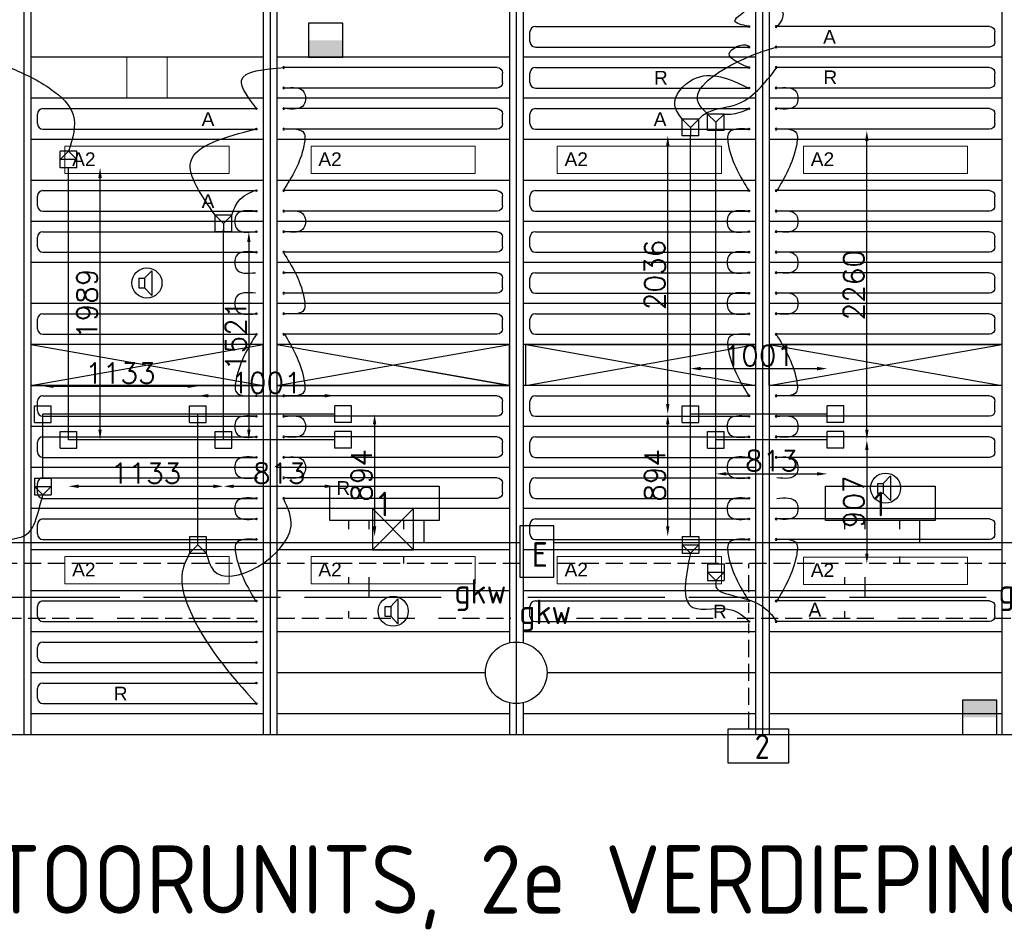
# Model space of a CAD drawing. Extents: x 7383 to 741080, y -570072 to -203000.
# Tile 31 of 43: x 474007 to 481206, y -285043 to -278378. Entities that reach past the tile are written whole.
import ezdxf

# ---------------------------------------------------------------- set-up
doc = ezdxf.new("R2010")
doc.units = 0
doc.header["$LTSCALE"] = 25
for name, pattern in [('2322105', [47, 40, -7]), ('2322106', [47, 5, -2, 5, -2, 5, -2, 5, -2, 5, -2, 5, -7]), ('2322107', [2000, 1000, 1000]), ('2322108', [7, 5, -2]), ('HIDDEN', [0.375, 0.25, -0.125])]:
    doc.linetypes.add(name, pattern=pattern)
doc.layers.get('0').update_dxf_attribs({"linetype": 'CONTINUOUS'})
doc.layers.get('DEFPOINTS').update_dxf_attribs({"linetype": 'CONTINUOUS'})
for name, color, linetype in [('60', 7, 'CONTINUOUS'), ('7KADERHALMOS', 2, 'CONTINUOUS'), ('KP-bandraster', 5, 'CONTINUOUS'), ('KP-koppelingen', 6, 'CONTINUOUS'), ('KP-leidingen(aanvoer)', 5, 'CONTINUOUS'), ('KP-leidingen(retour)', 1, 'CONTINUOUS'), ('KP-Lucht aanvoer', 6, 'CONTINUOUS'), ('KP-lucht centreline', 2, 'CONTINUOUS'), ('KP-maatvoering', 7, 'CONTINUOUS'), ('KP-Melders', 3, 'CONTINUOUS'), ('KP-Oppervlak', 3, 'CONTINUOUS'), ('KP-panelen', 1, 'CONTINUOUS'), ('KP-registers', 4, 'CONTINUOUS'), ('KP-slangen', 7, 'CONTINUOUS'), ('KP-tekst', 7, 'CONTINUOUS'), ('SYM-W', 7, 'CONTINUOUS'), ('Thermostaat', 160, 'CONTINUOUS'), ('WL5501--', 130, 'CONTINUOUS'), ('WL5501-GKW', 4, 'CONTINUOUS'), ('WL5502--', 130, 'CONTINUOUS'), ('WL5502--_GKW-R', 4, 'HIDDEN'), ('WL561---_AANVOER', 10, 'CONTINUOUS'), ('WL561---_RETOUR', 10, 'CONTINUOUS')]:
    doc.layers.add(name, color=color, linetype=linetype)
doc.layers.add('KP-Lucht retour', color=3, linetype='CONTINUOUS', lineweight=18)
doc.layers.add('KP-Verlichting', color=2, linetype='CONTINUOUS', lineweight=18)
doc.styles.add('arial', font='ARIAL.TTF')
doc.styles.add('BURO-018', font='ISO96.shx', dxfattribs={"height": 90})
doc.styles.add('ISO', font='ISO.SHX')
doc.styles.add('VERWOL-1', font='ROMANS.SHX')
doc.dimstyles.new('MARTIN', dxfattribs={"dimscale": 0, "dimtxt": 50, "dimasz": 75, "dimexe": 4, "dimexo": 4, "dimgap": 20, "dimtad": 1, "dimdec": 0, "dimrnd": 0.01, "dimzin": 1, "dimdsep": 46, "dimtxsty": 'VERWOL-1', "dimcen": -25, "dimdle": 1, "dimclrd": 7, "dimclre": 2, "dimclrt": 7, "dimadec": 0, "dimazin": 0, "dimtfac": 1, "dimtdec": 0, "dimtix": 1, "dimtofl": 0, "dimtmove": 0, "dimatfit": 3, "dimldrblk": 'OBLIQUE', "dimfxl": 0, "dimtvp": 33.333333, "dimtolj": 1, "dimtzin": 1, "dimarcsym": 0})

# ---------------------------------------------------------------- blocks, each defined once
blk = doc.blocks.new('Register A')
at = {"layer": 'KP-registers', "linetype": 'Continuous'}
for p, q in [((90, 225), (1644, 225)), ((50, 115), (50, 185)), ((90, 75), (1644, 75))]:
    blk.add_line(p, q, dxfattribs=at)
for centre in [(1650, 225), (1650, 75)]:
    blk.add_circle(centre, 6, dxfattribs=at)
for centre, start, end in [((90, 185), 90, 180), ((90, 115), 180, 270)]:
    blk.add_arc(centre, 40, start, end, dxfattribs=at)
blk = doc.blocks.new('*D1536')
at = {"layer": 'DEFPOINTS', "color": 0, "linetype": 'Continuous', "transparency": 16777216}
for p in [(474364.6, -279460.1), (474594.9, -279460.1), (474364.6, -281449.1)]:
    blk.add_point(p, dxfattribs=at)
at = {"layer": 'KP-maatvoering', "color": 7, "linetype": 'Continuous', "lineweight": -2, "transparency": 16777216}
blk.add_line((474594.9, -281374.1), (474594.9, -279535.1), dxfattribs=at)
at = {"layer": 'KP-maatvoering', "color": 7, "linetype": 'Continuous', "transparency": 16777216}
for points in [[(474582.4, -279535.1), (474607.4, -279535.1), (474594.9, -279460.1)], [(474582.4, -281374.1), (474607.4, -281374.1), (474594.9, -281449.1)]]:
    blk.add_solid(points, dxfattribs=at)
at = {"layer": 'KP-maatvoering', "color": 7, "linetype": 'Continuous', "transparency": 16777216, "insert": (474499.9, -280454.6), "char_height": 150, "attachment_point": 5, "rotation": 90, "style": 'VERWOL-1'}
blk.add_mtext('\\A1;1989', dxfattribs=at)
blk = doc.blocks.new('_OBLIQUE')
at = {"color": 0, "linetype": 'ByBlock'}
blk.add_line((-0.5, -0.5), (0.5, 0.5), dxfattribs=at)
blk = doc.blocks.new('*D1537')
at = {"layer": 'DEFPOINTS', "color": 0, "linetype": 'Continuous', "transparency": 16777216}
for p in [(475497.9, -279927.6), (475558.7, -281449.1), (475682.8, -281449.1)]:
    blk.add_point(p, dxfattribs=at)
at = {"layer": 'KP-maatvoering', "color": 7, "linetype": 'Continuous', "lineweight": -2, "transparency": 16777216}
blk.add_line((475682.8, -280002.6), (475682.8, -281374.1), dxfattribs=at)
at = {"layer": 'KP-maatvoering', "color": 7, "linetype": 'Continuous', "transparency": 16777216}
for points in [[(475670.3, -280002.6), (475695.3, -280002.6), (475682.8, -279927.6)], [(475670.3, -281374.1), (475695.3, -281374.1), (475682.8, -281449.1)]]:
    blk.add_solid(points, dxfattribs=at)
at = {"layer": 'KP-maatvoering', "color": 7, "linetype": 'Continuous', "transparency": 16777216, "insert": (475587.8, -280688.4), "char_height": 150, "attachment_point": 5, "rotation": 90, "style": 'VERWOL-1'}
blk.add_mtext('\\A1;1521', dxfattribs=at)
blk = doc.blocks.new('*D1538')
at = {"layer": 'DEFPOINTS', "color": 0, "linetype": 'Continuous', "transparency": 16777216}
for p in [(475497.9, -281449.1), (476311.4, -281449.1), (476311.4, -281789.3)]:
    blk.add_point(p, dxfattribs=at)
at = {"layer": 'KP-maatvoering', "color": 7, "linetype": 'Continuous', "lineweight": -2, "transparency": 16777216}
blk.add_line((475572.9, -281789.3), (476236.4, -281789.3), dxfattribs=at)
at = {"layer": 'KP-maatvoering', "color": 7, "linetype": 'Continuous', "transparency": 16777216}
for points in [[(475572.9, -281776.8), (475572.9, -281801.8), (475497.9, -281789.3)], [(476236.4, -281776.8), (476236.4, -281801.8), (476311.4, -281789.3)]]:
    blk.add_solid(points, dxfattribs=at)
at = {"layer": 'KP-maatvoering', "color": 7, "linetype": 'Continuous', "transparency": 16777216, "insert": (475904.7, -281694.3), "char_height": 150, "attachment_point": 5, "style": 'VERWOL-1'}
blk.add_mtext('\\A1;813', dxfattribs=at)
blk = doc.blocks.new('*D1539')
at = {"layer": 'DEFPOINTS', "color": 0, "linetype": 'Continuous', "transparency": 16777216}
for p in [(474364.6, -281449.1), (475497.9, -281509.9), (475497.9, -281789.3)]:
    blk.add_point(p, dxfattribs=at)
at = {"layer": 'KP-maatvoering', "color": 7, "linetype": 'Continuous', "lineweight": -2, "transparency": 16777216}
blk.add_line((474439.6, -281789.3), (475422.9, -281789.3), dxfattribs=at)
at = {"layer": 'KP-maatvoering', "color": 7, "linetype": 'Continuous', "transparency": 16777216}
for points in [[(474439.6, -281776.8), (474439.6, -281801.8), (474364.6, -281789.3)], [(475422.9, -281776.8), (475422.9, -281801.8), (475497.9, -281789.3)]]:
    blk.add_solid(points, dxfattribs=at)
at = {"layer": 'KP-maatvoering', "color": 7, "linetype": 'Continuous', "transparency": 16777216, "insert": (474931.2, -281694.3), "char_height": 150, "attachment_point": 5, "style": 'VERWOL-1'}
blk.add_mtext('\\A1;1133', dxfattribs=at)
blk = doc.blocks.new('*D1540')
at = {"layer": 'DEFPOINTS', "color": 0, "linetype": 'Continuous', "transparency": 16777216}
for p in [(474177.4, -281261.9), (473914.3, -281729.7), (474177.4, -281729.7)]:
    blk.add_point(p, dxfattribs=at)
at = {"layer": 'KP-maatvoering', "color": 7, "linetype": 'Continuous', "lineweight": -2, "transparency": 16777216}
blk.add_line((473914.3, -281336.9), (473914.3, -281654.7), dxfattribs=at)
at = {"layer": 'KP-maatvoering', "color": 7, "linetype": 'Continuous', "transparency": 16777216}
for points in [[(473901.8, -281336.9), (473926.8, -281336.9), (473914.3, -281261.9)], [(473901.8, -281654.7), (473926.8, -281654.7), (473914.3, -281729.7)]]:
    blk.add_solid(points, dxfattribs=at)
at = {"layer": 'KP-maatvoering', "color": 7, "linetype": 'Continuous', "transparency": 16777216, "insert": (473819.3, -281495.8), "char_height": 150, "attachment_point": 5, "rotation": 90, "style": 'VERWOL-1'}
blk.add_mtext('\\A1;468', dxfattribs=at)
blk = doc.blocks.new('*D1541')
at = {"layer": 'DEFPOINTS', "color": 0, "linetype": 'Continuous', "transparency": 16777216}
for p in [(475310.7, -281057.6), (474177.4, -281261.9), (475310.7, -281261.9)]:
    blk.add_point(p, dxfattribs=at)
at = {"layer": 'KP-maatvoering', "color": 7, "linetype": 'Continuous', "lineweight": -2, "transparency": 16777216}
blk.add_line((474252.4, -281057.6), (475235.7, -281057.6), dxfattribs=at)
at = {"layer": 'KP-maatvoering', "color": 7, "linetype": 'Continuous', "transparency": 16777216}
for points in [[(474252.4, -281045.1), (474252.4, -281070.1), (474177.4, -281057.6)], [(475235.7, -281045.1), (475235.7, -281070.1), (475310.7, -281057.6)]]:
    blk.add_solid(points, dxfattribs=at)
at = {"layer": 'KP-maatvoering', "color": 7, "linetype": 'Continuous', "transparency": 16777216, "insert": (474744, -280962.6), "char_height": 150, "attachment_point": 5, "style": 'VERWOL-1'}
blk.add_mtext('\\A1;1133', dxfattribs=at)
blk = doc.blocks.new('*D1542')
at = {"layer": 'DEFPOINTS', "color": 0, "linetype": 'Continuous', "transparency": 16777216}
for p in [(476311.4, -281127.2), (475310.7, -281201.1), (476311.4, -281261.9)]:
    blk.add_point(p, dxfattribs=at)
at = {"layer": 'KP-maatvoering', "color": 7, "linetype": 'Continuous', "lineweight": -2, "transparency": 16777216}
blk.add_line((475385.7, -281127.2), (476236.4, -281127.2), dxfattribs=at)
at = {"layer": 'KP-maatvoering', "color": 7, "linetype": 'Continuous', "transparency": 16777216}
for points in [[(475385.7, -281114.7), (475385.7, -281139.7), (475310.7, -281127.2)], [(476236.4, -281114.7), (476236.4, -281139.7), (476311.4, -281127.2)]]:
    blk.add_solid(points, dxfattribs=at)
at = {"layer": 'KP-maatvoering', "color": 7, "linetype": 'Continuous', "transparency": 16777216, "insert": (475811.1, -281032.2), "char_height": 150, "attachment_point": 5, "style": 'VERWOL-1'}
blk.add_mtext('\\A1;1001', dxfattribs=at)
blk = doc.blocks.new('*D1543')
at = {"layer": 'DEFPOINTS', "color": 0, "linetype": 'Continuous', "transparency": 16777216}
for p in [(475310.7, -281261.9), (475310.7, -282156.3), (476601.8, -282156.3)]:
    blk.add_point(p, dxfattribs=at)
at = {"layer": 'KP-maatvoering', "color": 7, "linetype": 'Continuous', "lineweight": -2, "transparency": 16777216}
blk.add_line((476601.8, -281336.9), (476601.8, -282081.3), dxfattribs=at)
at = {"layer": 'KP-maatvoering', "color": 7, "linetype": 'Continuous', "transparency": 16777216}
for points in [[(476589.3, -281336.9), (476614.3, -281336.9), (476601.8, -281261.9)], [(476589.3, -282081.3), (476614.3, -282081.3), (476601.8, -282156.3)]]:
    blk.add_solid(points, dxfattribs=at)
at = {"layer": 'KP-maatvoering', "color": 7, "linetype": 'Continuous', "transparency": 16777216, "insert": (476506.8, -281709.1), "char_height": 150, "attachment_point": 5, "rotation": 90, "style": 'VERWOL-1'}
blk.add_mtext('\\A1;894', dxfattribs=at)
blk = doc.blocks.new('*D1544')
at = {"layer": 'DEFPOINTS', "color": 0, "linetype": 'Continuous', "transparency": 16777216}
for p in [(479911.4, -280928.7), (478910.7, -281261.9), (479911.4, -281261.9)]:
    blk.add_point(p, dxfattribs=at)
at = {"layer": 'KP-maatvoering', "color": 7, "linetype": 'Continuous', "lineweight": -2, "transparency": 16777216}
blk.add_line((478985.7, -280928.7), (479836.4, -280928.7), dxfattribs=at)
at = {"layer": 'KP-maatvoering', "color": 7, "linetype": 'Continuous', "transparency": 16777216}
for points in [[(478985.7, -280916.2), (478985.7, -280941.2), (478910.7, -280928.7)], [(479836.4, -280916.2), (479836.4, -280941.2), (479911.4, -280928.7)]]:
    blk.add_solid(points, dxfattribs=at)
at = {"layer": 'KP-maatvoering', "color": 7, "linetype": 'Continuous', "transparency": 16777216, "insert": (479411.1, -280833.7), "char_height": 150, "attachment_point": 5, "style": 'VERWOL-1'}
blk.add_mtext('\\A1;1001', dxfattribs=at)
blk = doc.blocks.new('*D1545')
at = {"layer": 'DEFPOINTS', "color": 0, "linetype": 'Continuous', "transparency": 16777216}
for p in [(479097.9, -281449.1), (479911.4, -281449.1), (479911.4, -281698.3)]:
    blk.add_point(p, dxfattribs=at)
at = {"layer": 'KP-maatvoering', "color": 7, "linetype": 'Continuous', "lineweight": -2, "transparency": 16777216}
blk.add_line((479172.9, -281698.3), (479836.4, -281698.3), dxfattribs=at)
at = {"layer": 'KP-maatvoering', "color": 7, "linetype": 'Continuous', "transparency": 16777216}
for points in [[(479172.9, -281685.8), (479172.9, -281710.8), (479097.9, -281698.3)], [(479836.4, -281685.8), (479836.4, -281710.8), (479911.4, -281698.3)]]:
    blk.add_solid(points, dxfattribs=at)
at = {"layer": 'KP-maatvoering', "color": 7, "linetype": 'Continuous', "transparency": 16777216, "insert": (479504.7, -281603.3), "char_height": 150, "attachment_point": 5, "style": 'VERWOL-1'}
blk.add_mtext('\\A1;813', dxfattribs=at)
blk = doc.blocks.new('*D1546')
at = {"layer": 'DEFPOINTS', "color": 0, "linetype": 'Continuous', "transparency": 16777216}
for p in [(479158.7, -281449.1), (479097.9, -282355.9), (480200.9, -282355.9)]:
    blk.add_point(p, dxfattribs=at)
at = {"layer": 'KP-maatvoering', "color": 7, "linetype": 'Continuous', "lineweight": -2, "transparency": 16777216}
blk.add_line((480200.9, -281524.1), (480200.9, -282280.9), dxfattribs=at)
at = {"layer": 'KP-maatvoering', "color": 7, "linetype": 'Continuous', "transparency": 16777216}
for points in [[(480188.4, -281524.1), (480213.4, -281524.1), (480200.9, -281449.1)], [(480188.4, -282280.9), (480213.4, -282280.9), (480200.9, -282355.9)]]:
    blk.add_solid(points, dxfattribs=at)
at = {"layer": 'KP-maatvoering', "color": 7, "linetype": 'Continuous', "transparency": 16777216, "insert": (480105.9, -281902.5), "char_height": 150, "attachment_point": 5, "rotation": 90, "style": 'VERWOL-1'}
blk.add_mtext('\\A1;907', dxfattribs=at)
blk = doc.blocks.new('*D1547')
at = {"layer": 'DEFPOINTS', "color": 0, "linetype": 'Continuous', "transparency": 16777216}
for p in [(478745.4, -281261.9), (478849.9, -281261.9), (478910.7, -282156.3)]:
    blk.add_point(p, dxfattribs=at)
at = {"layer": 'KP-maatvoering', "color": 7, "linetype": 'Continuous', "lineweight": -2, "transparency": 16777216}
blk.add_line((478745.4, -282081.3), (478745.4, -281336.9), dxfattribs=at)
at = {"layer": 'KP-maatvoering', "color": 7, "linetype": 'Continuous', "transparency": 16777216}
for points in [[(478732.9, -281336.9), (478757.9, -281336.9), (478745.4, -281261.9)], [(478732.9, -282081.3), (478757.9, -282081.3), (478745.4, -282156.3)]]:
    blk.add_solid(points, dxfattribs=at)
at = {"layer": 'KP-maatvoering', "color": 7, "linetype": 'Continuous', "transparency": 16777216, "insert": (478650.4, -281709.1), "char_height": 150, "attachment_point": 5, "rotation": 90, "style": 'VERWOL-1'}
blk.add_mtext('\\A1;894', dxfattribs=at)
blk = doc.blocks.new('*D1631')
at = {"layer": 'DEFPOINTS', "color": 0, "linetype": 'Continuous', "transparency": 16777216}
for p in [(478745.4, -279225.8), (478910.7, -279225.8), (478849.9, -281261.9)]:
    blk.add_point(p, dxfattribs=at)
at = {"layer": 'KP-maatvoering', "color": 7, "linetype": 'Continuous', "lineweight": -2, "transparency": 16777216}
blk.add_line((478745.4, -281186.9), (478745.4, -279300.8), dxfattribs=at)
at = {"layer": 'KP-maatvoering', "color": 7, "linetype": 'Continuous', "transparency": 16777216}
for points in [[(478732.9, -279300.8), (478757.9, -279300.8), (478745.4, -279225.8)], [(478732.9, -281186.9), (478757.9, -281186.9), (478745.4, -281261.9)]]:
    blk.add_solid(points, dxfattribs=at)
at = {"layer": 'KP-maatvoering', "color": 7, "linetype": 'Continuous', "transparency": 16777216, "insert": (478650.4, -280243.8), "char_height": 150, "attachment_point": 5, "rotation": 90, "style": 'VERWOL-1'}
blk.add_mtext('\\A1;2036', dxfattribs=at)
blk = doc.blocks.new('*D1632')
at = {"layer": 'DEFPOINTS', "color": 0, "linetype": 'Continuous', "transparency": 16777216}
for p in [(479097.9, -279188.9), (480200.9, -279188.9), (479158.7, -281449.1)]:
    blk.add_point(p, dxfattribs=at)
at = {"layer": 'KP-maatvoering', "color": 7, "linetype": 'Continuous', "lineweight": -2, "transparency": 16777216}
blk.add_line((480200.9, -281374.1), (480200.9, -279263.9), dxfattribs=at)
at = {"layer": 'KP-maatvoering', "color": 7, "linetype": 'Continuous', "transparency": 16777216}
for points in [[(480188.4, -279263.9), (480213.4, -279263.9), (480200.9, -279188.9)], [(480188.4, -281374.1), (480213.4, -281374.1), (480200.9, -281449.1)]]:
    blk.add_solid(points, dxfattribs=at)
at = {"layer": 'KP-maatvoering', "color": 7, "linetype": 'Continuous', "transparency": 16777216, "insert": (480105.9, -280319), "char_height": 150, "attachment_point": 5, "rotation": 90, "style": 'VERWOL-1'}
blk.add_mtext('\\A1;2260', dxfattribs=at)
blk = doc.blocks.new('SW30485012')
at = {"color": 0, "linetype": 'Continuous'}
for p, q in [((-2.5, 2.5), (-2.5, -2.5)), ((2.5, 2.5), (-2.5, 2.5)), ((2.5, -2.5), (2.5, 2.5)), ((-2.5, -2.5), (2.5, -2.5))]:
    blk.add_line(p, q, dxfattribs=at)
blk.add_solid([(-2.5, 0), (2.5, 0), (-2.5, -2.5), (2.5, -2.5)], dxfattribs=at)
at = {"color": 0, "linetype": 'Continuous', "style": 'BURO-018', "flags": 1}
blk.add_attdef('W_ID', (0, 0), '', height=1.8, dxfattribs=at)

msp = doc.modelspace()

# ---------------------------------------------------------------- linework, layer by layer
at = {"layer": '60', "color": 2, "linetype": 'Continuous'}
msp.add_lwpolyline([(477663.6, -282453.3), (477913.6, -282453.3), (477913.6, -282078.3), (477663.6, -282078.3)], close=True, dxfattribs=at)
at = {"layer": 'KP-bandraster', "linetype": 'Continuous'}
for p, q in [((474087.6, -276102.6), (474087.6, -283602.6)), ((475787.6, -276102.6), (475787.6, -283602.6)), ((475887.6, -276102.6), (475887.6, -283602.6)), ((479387.6, -276102.6), (479387.6, -283602.6)), ((479487.6, -276102.6), (479487.6, -283602.6)), ((481187.6, -276102.6), (481187.6, -283602.6)), ((477587.6, -276772), (477587.6, -282933.3)), ((477687.6, -276772), (477687.6, -282933.3)), ((477587.6, -283372), (477587.6, -283602.6)), ((477687.6, -283372), (477687.6, -283602.6))]:
    msp.add_line(p, q, dxfattribs=at)
msp.add_circle((477637.6, -283152.6), 225, dxfattribs=at)
at = {"layer": 'KP-koppelingen', "linetype": 'Continuous'}
for p, q in [((479037.1, -279188.9), (479037.1, -279067.2)), ((479158.8, -279067.2), (479037.1, -279067.2)), ((479037.1, -279067.2), (479097.9, -279128)), ((479097.9, -279128), (479158.8, -279067.2)), ((479158.7, -279188.9), (479158.8, -279067.2)), ((478849.9, -279225.8), (478849.9, -279104.1)), ((478971.6, -279104.2), (478849.9, -279104.1)), ((478849.9, -279104.1), (478910.7, -279165)), ((478910.7, -279165), (478971.6, -279104.2)), ((478971.5, -279225.8), (478971.6, -279104.2)), ((479097.9, -279128), (479097.9, -279188.9)), ((478971.5, -279225.8), (478849.9, -279225.8)), ((478910.7, -279165), (478910.7, -279225.8)), ((479158.7, -279188.9), (479037.1, -279188.9)), ((474303.8, -279460), (474303.9, -279338.4)), ((474303.8, -279399.2), (474364.7, -279338.5)), ((474425.5, -279338.5), (474303.9, -279338.4)), ((474364.7, -279338.5), (474425.5, -279399.4)), ((474425.4, -279460.2), (474425.5, -279338.5)), ((474425.5, -279399.4), (474303.8, -279399.2)), ((474425.4, -279460.2), (474303.8, -279460)), ((475437.1, -279927.6), (475437.1, -279806)), ((475558.8, -279806), (475437.1, -279806)), ((475437.1, -279806), (475497.9, -279866.8)), ((475497.9, -279866.8), (475558.8, -279806)), ((475558.7, -279927.7), (475558.8, -279806)), ((475497.9, -279866.8), (475497.9, -279927.6)), ((475558.7, -279927.7), (475437.1, -279927.6)), ((474116.6, -281322.7), (474116.6, -281201.1)), ((474116.6, -281201.1), (474238.2, -281201.1)), ((474238.2, -281322.7), (474238.2, -281201.1)), ((475249.9, -281322.7), (475249.9, -281201.1)), ((475249.9, -281201.1), (475371.5, -281201.1)), ((475371.5, -281322.7), (475371.5, -281201.1)), ((476311.4, -281322.7), (476311.4, -281201.1)), ((476433, -281201.1), (476311.4, -281201.1)), ((476433, -281322.7), (476433, -281201.1)), ((478849.9, -281322.7), (478849.9, -281201.1)), ((478849.9, -281201.1), (478971.5, -281201.1)), ((478971.5, -281322.7), (478971.5, -281201.1)), ((479911.4, -281322.7), (479911.4, -281201.1)), ((480033, -281201.1), (479911.4, -281201.1)), ((480033, -281322.7), (480033, -281201.1)), ((474116.6, -281322.7), (474238.2, -281322.7)), ((474303.8, -281509.9), (474303.8, -281388.3)), ((474303.8, -281388.3), (474425.4, -281388.3)), ((474425.4, -281509.9), (474425.4, -281388.3)), ((475249.9, -281322.7), (475371.5, -281322.7)), ((475437.1, -281509.9), (475437.1, -281388.3)), ((475437.1, -281388.3), (475558.7, -281388.3)), ((475558.7, -281509.9), (475558.7, -281388.3)), ((476433, -281322.7), (476311.4, -281322.7)), ((476311.4, -281509.9), (476311.4, -281388.3)), ((476433, -281388.3), (476311.4, -281388.3)), ((476433, -281509.9), (476433, -281388.3)), ((478849.9, -281322.7), (478971.5, -281322.7)), ((479037.1, -281509.9), (479037.1, -281388.3)), ((479037.1, -281388.3), (479158.7, -281388.3)), ((479158.7, -281509.9), (479158.7, -281388.3)), ((480033, -281322.7), (479911.4, -281322.7)), ((479911.4, -281509.9), (479911.4, -281388.3)), ((480033, -281388.3), (479911.4, -281388.3)), ((480033, -281509.9), (480033, -281388.3)), ((474303.8, -281509.9), (474425.4, -281509.9)), ((475437.1, -281509.9), (475558.7, -281509.9)), ((476433, -281509.9), (476311.4, -281509.9)), ((479037.1, -281509.9), (479158.7, -281509.9)), ((480033, -281509.9), (479911.4, -281509.9)), ((474116.6, -281729.7), (474116.5, -281851.3)), ((474116.6, -281729.7), (474238.2, -281729.7)), ((474238.2, -281729.7), (474238.2, -281851.3)), ((474116.5, -281790.5), (474238.2, -281790.5)), ((474177.3, -281851.3), (474116.5, -281790.5)), ((474238.2, -281790.5), (474177.3, -281851.3)), ((474116.5, -281851.3), (474238.2, -281851.3)), ((475249.9, -282156.2), (475249.8, -282277.9)), ((475249.9, -282156.2), (475371.5, -282156.3)), ((475310.7, -282217.1), (475310.7, -282156.3)), ((475371.5, -282156.3), (475371.5, -282277.9)), ((478849.9, -282156.2), (478849.8, -282277.9)), ((478849.9, -282156.2), (478971.5, -282156.3)), ((478971.5, -282156.3), (478971.5, -282277.9)), ((475310.7, -282217.1), (475249.8, -282277.9)), ((475371.5, -282277.9), (475310.7, -282217.1)), ((478849.9, -282217.1), (478971.5, -282217.1)), ((478910.7, -282277.9), (478849.9, -282217.1)), ((478971.5, -282217.1), (478910.7, -282277.9)), ((475249.8, -282277.9), (475371.5, -282277.9)), ((478849.8, -282277.9), (478971.5, -282277.9)), ((479037.1, -282355.9), (479037, -282477.5)), ((479037.1, -282355.9), (479158.7, -282356)), ((479158.7, -282356), (479158.7, -282477.6)), ((479037.1, -282416.7), (479158.7, -282416.8)), ((479097.9, -282477.6), (479037.1, -282416.7)), ((479158.7, -282416.8), (479097.9, -282477.6)), ((479037, -282477.5), (479158.7, -282477.6))]:
    msp.add_line(p, q, dxfattribs=at)
at = {"layer": 'KP-leidingen(aanvoer)', "linetype": 'Continuous'}
for p, q in [((479097.9, -282355.9), (479097.9, -279188.9)), ((474364.6, -281449.1), (474364.6, -279460.1)), ((475497.9, -281449.1), (475497.9, -279908.1)), ((476311.4, -281449.1), (474364.6, -281449.1)), ((479911.4, -281449.1), (479097.9, -281449.1))]:
    msp.add_line(p, q, dxfattribs=at)
at = {"layer": 'KP-leidingen(retour)', "linetype": 'Continuous'}
for p, q in [((478910.7, -282156.3), (478910.7, -279225.8)), ((476311.4, -281261.9), (474177.4, -281261.9)), ((474177.4, -281729.7), (474177.4, -281261.9)), ((475310.7, -282156.3), (475310.7, -281261.9)), ((479911.4, -281261.9), (478910.7, -281261.9))]:
    msp.add_line(p, q, dxfattribs=at)
at = {"layer": 'KP-Lucht aanvoer', "linetype": 'Continuous'}
for p, q in [((474087.6, -280752.6), (474087.6, -281052.6)), ((475787.6, -280752.6), (474087.6, -280752.6)), ((474087.6, -280752.6), (475787.6, -281052.6)), ((474087.6, -281052.6), (475787.6, -280752.6)), ((475787.6, -281052.6), (475787.6, -280752.6)), ((475887.6, -280752.6), (475887.6, -281052.6)), ((477587.6, -280752.6), (475887.6, -280752.6)), ((475887.6, -280752.6), (477587.6, -281052.6)), ((475887.6, -281052.6), (477587.6, -280752.6)), ((477587.6, -281052.6), (477587.6, -280752.6)), ((477707.6, -281052.6), (477707.6, -280752.6)), ((477707.6, -280752.6), (479387.6, -280752.6)), ((477707.6, -281052.6), (479387.6, -280752.6)), ((477707.6, -280752.6), (479387.6, -281052.6)), ((479387.6, -280752.6), (479387.6, -281052.6)), ((479487.6, -280752.6), (481187.6, -280752.6)), ((479487.6, -281052.6), (479487.6, -280752.6)), ((479487.6, -280752.6), (481187.6, -281052.6)), ((479487.6, -281052.6), (481187.6, -280752.6)), ((481187.6, -280752.6), (481187.6, -281052.6)), ((477587.6, -281052.6), (476737.6, -280902.6)), ((476737.6, -280902.6), (476737.6, -280902.6)), ((474087.6, -281052.6), (475787.6, -281052.6)), ((475887.6, -281052.6), (477587.6, -281052.6)), ((479387.6, -281052.6), (477707.6, -281052.6)), ((481187.6, -281052.6), (479487.6, -281052.6)), ((476587.8, -281952.6), (476587.6, -282252.6)), ((476587.6, -282252.6), (476887.5, -281952.6)), ((476887.5, -281952.6), (476587.8, -281952.6)), ((476587.8, -281952.6), (476887.6, -282252.6)), ((476887.6, -282252.6), (476887.5, -281952.6)), ((476587.6, -282252.6), (476887.6, -282252.6))]:
    msp.add_line(p, q, dxfattribs=at)
at = {"layer": 'KP-lucht centreline', "linetype": 'Continuous'}
for p, q in [((474037.6, -276102.6), (474037.6, -283602.6)), ((475837.6, -276102.6), (475837.6, -283602.6)), ((477637.6, -276102.6), (477637.6, -283602.6)), ((479437.6, -276102.6), (479437.6, -283602.6))]:
    msp.add_line(p, q, dxfattribs=at)
at = {"layer": 'KP-Lucht retour', "linetype": 'Continuous'}
for p, q in [((474790, -278652.6), (474789.7, -278952.6)), ((475085.8, -278652.6), (474790, -278652.6)), ((475086.1, -278952.6), (475085.8, -278652.6)), ((474789.7, -278952.6), (475017.6, -278952.6)), ((475017.6, -278952.6), (475086.1, -278952.6))]:
    msp.add_line(p, q, dxfattribs=at)
at = {"layer": 'KP-Melders', "linetype": 'Continuous'}
for p, q in [((474920.8, -280268.2), (474972.8, -280212.9)), ((474972.8, -280212.9), (474972.8, -280393.6)), ((474877.8, -280268.2), (474920.8, -280268.2)), ((474877.8, -280268.2), (474877.8, -280338.2)), ((474920.8, -280268.2), (474920.8, -280338.2)), ((474877.8, -280338.2), (474920.8, -280338.2)), ((474877.8, -280338.2), (474920.8, -280338.2)), ((474920.8, -280338.2), (474972.8, -280393.6)), ((480320.8, -281768.2), (480372.8, -281712.9)), ((480372.8, -281712.9), (480372.8, -281893.6)), ((480277.8, -281768.2), (480320.8, -281768.2)), ((480277.8, -281768.2), (480277.8, -281838.2)), ((480320.8, -281768.2), (480320.8, -281838.2)), ((480277.8, -281838.2), (480320.8, -281838.2)), ((480277.8, -281838.2), (480320.8, -281838.2)), ((480320.8, -281838.2), (480372.8, -281893.6)), ((476720.8, -282668.2), (476772.8, -282612.9)), ((476772.8, -282612.9), (476772.8, -282793.6)), ((476677.8, -282668.2), (476720.8, -282668.2)), ((476677.8, -282668.2), (476677.8, -282738.2)), ((476720.8, -282668.2), (476720.8, -282738.2)), ((476677.8, -282738.2), (476720.8, -282738.2)), ((476677.8, -282738.2), (476720.8, -282738.2)), ((476720.8, -282738.2), (476772.8, -282793.6))]:
    msp.add_line(p, q, dxfattribs=at)
for centre in [(474937.6, -280302.6), (480337.6, -281802.6), (476737.6, -282702.6)]:
    msp.add_circle(centre, 110, dxfattribs=at)
at = {"layer": 'KP-Oppervlak', "linetype": 'Continuous'}
msp.add_line((466887.6, -283602.6), (517687.6, -283602.6), dxfattribs=at)
at = {"layer": 'KP-panelen', "linetype": 'Continuous'}
for p, q in [((475787.6, -278652.6), (474087.6, -278652.6)), ((477587.6, -278652.6), (475887.6, -278652.6)), ((479387.6, -278652.6), (477687.6, -278652.6)), ((481187.6, -278652.6), (479487.6, -278652.6)), ((475787.6, -278952.6), (474087.6, -278952.6)), ((477587.6, -278952.6), (475887.6, -278952.6)), ((479387.6, -278952.6), (477687.6, -278952.6)), ((481187.6, -278952.6), (479487.6, -278952.6)), ((475787.6, -279252.6), (474087.6, -279252.6)), ((477587.6, -279252.6), (475887.6, -279252.6)), ((479387.6, -279252.6), (477687.6, -279252.6)), ((481187.6, -279252.6), (479487.6, -279252.6)), ((475787.6, -279552.6), (474087.6, -279552.6)), ((477587.6, -279552.6), (475887.6, -279552.6)), ((479387.6, -279552.6), (477687.6, -279552.6)), ((481187.6, -279552.6), (479487.6, -279552.6)), ((475787.6, -279852.6), (474087.6, -279852.6)), ((477587.6, -279852.6), (475887.6, -279852.6)), ((479387.6, -279852.6), (477687.6, -279852.6)), ((481187.6, -279852.6), (479487.6, -279852.6)), ((475787.6, -280152.6), (474087.6, -280152.6)), ((477587.6, -280152.6), (475887.6, -280152.6)), ((479387.6, -280152.6), (477687.6, -280152.6)), ((481187.6, -280152.6), (479487.6, -280152.6)), ((475787.6, -280452.6), (474087.6, -280452.6)), ((477587.6, -280452.6), (475887.6, -280452.6)), ((479387.6, -280452.6), (477687.6, -280452.6)), ((479387.6, -280452.6), (477687.6, -280452.6)), ((481187.6, -280452.6), (479487.6, -280452.6)), ((475787.6, -280752.6), (474087.6, -280752.6)), ((477587.6, -280752.6), (475887.6, -280752.6)), ((479387.6, -280752.6), (477687.6, -280752.6)), ((481187.6, -280752.6), (479487.6, -280752.6)), ((475787.6, -281052.6), (474087.6, -281052.6)), ((477587.6, -281052.6), (475887.6, -281052.6)), ((479387.6, -281052.6), (477687.6, -281052.6)), ((481187.6, -281052.6), (479487.6, -281052.6)), ((475787.6, -281352.6), (474087.6, -281352.6)), ((477587.6, -281352.6), (475887.6, -281352.6)), ((479387.6, -281352.6), (477687.6, -281352.6)), ((481187.6, -281352.6), (479487.6, -281352.6)), ((475787.6, -281652.6), (474087.6, -281652.6)), ((477587.6, -281652.6), (475887.6, -281652.6)), ((479387.6, -281652.6), (477687.6, -281652.6)), ((481187.6, -281652.6), (479487.6, -281652.6)), ((475787.6, -281952.6), (474087.6, -281952.6)), ((477587.6, -281952.6), (475887.6, -281952.6)), ((479387.6, -281952.6), (477687.6, -281952.6)), ((481187.6, -281952.6), (479487.6, -281952.6)), ((475787.6, -282252.6), (474087.6, -282252.6)), ((477587.6, -282252.6), (475887.6, -282252.6)), ((479387.6, -282252.6), (477687.6, -282252.6)), ((481187.6, -282252.6), (479487.6, -282252.6)), ((475787.6, -282552.6), (474087.6, -282552.6)), ((477587.6, -282552.6), (475887.6, -282552.6)), ((479387.6, -282552.6), (477687.6, -282552.6)), ((481187.6, -282552.6), (479487.6, -282552.6)), ((475787.6, -282852.6), (474087.6, -282852.6)), ((477587.6, -282852.6), (475887.6, -282852.6)), ((479387.6, -282852.6), (477687.6, -282852.6)), ((481187.6, -282852.6), (479487.6, -282852.6)), ((475787.6, -283152.6), (474087.6, -283152.6)), ((477412.6, -283152.6), (475887.6, -283152.6)), ((479387.6, -283152.6), (477862.6, -283152.6)), ((481187.6, -283152.6), (479487.6, -283152.6)), ((475787.6, -283452.6), (474087.6, -283452.6)), ((477587.6, -283452.6), (475887.6, -283452.6)), ((479387.6, -283452.6), (477687.6, -283452.6)), ((481187.6, -283452.6), (479487.6, -283452.6))]:
    msp.add_line(p, q, dxfattribs=at)
at = {"layer": 'KP-slangen', "linetype": 'Continuous'}
for points in [[(479337.6, -278427.6), (479236.7, -278386.2), (479337.6, -278277.6), (479338, -278276.6)], [(479537.6, -278277.6), (479585.2, -278323.6), (479543.6, -278427.6), (479541.7, -278429.4)], [(479037.1, -279067.2), (478969.9, -278986.5), (479265.6, -278680.6), (479537.6, -278577.6)], [(479337.6, -278727.6), (479201.5, -278610.3), (479337.6, -278577.6), (479340.1, -278585.5)], [(473937.6, -278727.6), (474238.6, -278887.1), (474399, -279073.2), (474364.7, -279338.5)], [(475737.6, -279027.6), (475629.5, -278820.3), (475943.6, -278727.6)], [(478849.9, -279104.1), (478796.4, -279001.5), (478931.1, -278813.5), (479337.6, -278877.6)], [(478971.6, -279104.2), (479014, -279068.1), (479233.5, -279001.8), (479543.6, -278727.6)], [(475943.6, -278877.6), (476085.4, -278906.5), (476085.4, -278999.3), (475943.6, -279027.6)], [(479543.6, -278877.6), (479685.4, -278906.5), (479685.4, -278999.3), (479543.6, -279027.6)], [(479158.8, -279067.2), (479205.6, -279067.4), (479342.1, -279028.1)], [(475437.1, -279806), (475257.4, -279417.3), (475731.6, -279177.6)], [(475943.6, -279177.6), (476085.4, -279206.5), (476085.4, -279299.3), (475937.6, -279621.6)], [(479331.6, -279177.6), (479189.9, -279206.5), (479189.9, -279299.3), (479337.6, -279627.6)], [(479543.6, -279177.6), (479685.4, -279206.5), (479685.4, -279299.3), (479543.6, -279627.6)], [(475558.8, -279806), (475606.9, -279703.6), (475737.6, -279621.6)], [(475731.6, -279777.6), (475589.9, -279806.5), (475589.9, -279899.3), (475731.6, -279927.6)], [(475943.6, -279777.6), (476085.4, -279806.5), (476085.4, -279899.3), (475943.6, -279927.6)], [(479331.6, -279777.6), (479189.9, -279806.5), (479189.9, -279899.3), (479331.6, -279927.6)], [(479543.6, -279777.6), (479685.4, -279806.5), (479685.4, -279899.3), (479543.6, -279927.6)], [(475731.6, -280077.6), (475589.9, -280106.5), (475589.9, -280199.3), (475731.6, -280227.6)], [(475937.6, -280083.6), (476085.4, -280406.5), (476085.4, -280499.3), (475943.6, -280527.6)], [(479331.6, -280077.6), (479189.9, -280106.5), (479189.9, -280199.3), (479331.6, -280227.6)], [(479543.6, -280077.6), (479685.4, -280106.5), (479685.4, -280199.3), (479543.6, -280227.6)], [(475731.6, -280377.6), (475589.9, -280406.5), (475589.9, -280499.3), (475731.6, -280527.6)], [(479331.6, -280377.6), (479189.9, -280406.5), (479189.9, -280499.3), (479331.6, -280527.6)], [(479543.6, -280377.6), (479685.4, -280406.5), (479685.4, -280499.3), (479543.6, -280527.6)], [(475737.6, -280677.6), (475589.9, -281006.5), (475589.9, -281099.3), (475731.6, -281127.6)], [(475943.6, -280677.6), (476085.4, -281006.5), (476085.4, -281099.3), (475943.6, -281127.6)], [(479331.6, -280677.6), (479189.9, -280706.5), (479189.9, -280799.3), (479337.6, -281127.6)], [(479537.6, -280677.6), (479685.4, -281006.5), (479685.4, -281099.3), (479543.6, -281127.6)], [(475731.6, -281277.6), (475589.9, -281306.5), (475589.9, -281399.3), (475731.6, -281427.6)], [(475943.6, -281277.6), (476085.4, -281306.5), (476085.4, -281399.3), (475943.6, -281427.6)], [(479331.6, -281277.6), (479189.9, -281306.5), (479189.9, -281399.3), (479331.6, -281427.6)], [(479543.6, -281277.6), (479685.4, -281306.5), (479685.4, -281399.3), (479543.6, -281427.6)], [(475731.6, -281577.6), (475589.9, -281606.5), (475589.9, -281699.3), (475731.6, -281727.6)], [(475943.6, -281577.6), (476085.4, -281606.5), (476085.4, -281699.3), (475943.6, -281727.6)], [(479331.6, -281577.6), (479189.9, -281606.5), (479189.9, -281699.3), (479331.6, -281727.6)], [(479543.6, -281577.6), (479685.4, -281606.5), (479685.4, -281699.3), (479543.6, -281727.6)], [(473937.6, -282177.6), (474058.1, -282139.7), (474141.5, -281979.8), (474177.3, -281851.3)], [(475371.5, -282277.9), (475425.3, -282403.9), (475991.1, -282080.5), (475937.6, -281883.6)], [(475731.6, -281877.6), (475589.9, -281906.5), (475589.9, -281999.3), (475731.6, -282027.6)], [(479331.6, -281877.6), (479189.9, -281906.5), (479189.9, -281999.3), (479331.6, -282027.6)], [(479543.6, -281877.6), (479685.4, -281906.5), (479685.4, -281999.3), (479543.6, -282027.6)], [(475731.6, -282177.6), (475589.9, -282206.5), (475589.9, -282299.3), (475731.6, -282627.6)], [(479331.6, -282177.6), (479189.9, -282206.5), (479189.9, -282299.3), (479337.6, -282627.6)], [(479331.6, -282177.6), (479189.9, -282206.5), (479189.9, -282299.3), (479337.6, -282627.6)], [(479543.6, -282177.6), (479685.4, -282206.5), (479685.4, -282299.3), (479543.6, -282627.6)], [(475249.8, -282277.9), (475195.9, -282416.7), (475242.8, -282676.5), (475737.6, -283377.6)], [(478910.7, -282277.9), (478929.4, -282674.8), (479221.5, -282695.3), (479337.6, -282771.6)], [(479097.9, -282477.6), (479097.9, -282524.9), (479188.6, -282578.4), (479460.3, -282684.3), (479537.6, -282777.6), (479539.5, -282781)]]:
    msp.add_spline(points, degree=3, dxfattribs=at)
at = {"layer": 'KP-Verlichting', "linetype": 'Continuous'}
for p, q in [((474337.6, -279302.6), (475537.6, -279302.6)), ((474337.6, -279302.6), (474337.6, -279502.6)), ((475537.6, -279302.6), (475537.6, -279502.6)), ((476137.6, -279302.6), (477337.6, -279302.6)), ((476137.6, -279302.6), (476137.6, -279502.6)), ((477337.6, -279302.6), (477337.6, -279502.6)), ((477937.6, -279302.6), (479137.6, -279302.6)), ((477937.6, -279302.6), (477937.6, -279502.6)), ((479137.6, -279302.6), (479137.6, -279502.6)), ((479737.6, -279302.6), (480937.6, -279302.6)), ((479737.6, -279302.6), (479737.6, -279502.6)), ((480937.6, -279302.6), (480937.6, -279502.6)), ((474337.6, -279502.6), (475537.6, -279502.6)), ((476137.6, -279502.6), (477337.6, -279502.6)), ((477937.6, -279502.6), (479137.6, -279502.6)), ((479737.6, -279502.6), (480937.6, -279502.6)), ((474337.6, -282302.6), (475537.6, -282302.6)), ((474337.6, -282302.6), (474337.6, -282502.6)), ((475537.6, -282302.6), (475537.6, -282502.6)), ((476137.6, -282302.6), (477337.6, -282302.6)), ((476137.6, -282302.6), (476137.6, -282502.6)), ((477337.6, -282302.6), (477337.6, -282502.6)), ((477937.6, -282302.6), (479137.6, -282302.6)), ((477937.6, -282302.6), (477937.6, -282502.6)), ((479137.6, -282302.6), (479137.6, -282502.6)), ((479737.6, -282307), (480937.6, -282307)), ((479737.6, -282307), (479737.6, -282507)), ((480937.6, -282307), (480937.6, -282507)), ((474337.6, -282502.6), (475537.6, -282502.6)), ((476137.6, -282502.6), (477337.6, -282502.6)), ((477937.6, -282502.6), (479137.6, -282502.6)), ((479737.6, -282507), (480937.6, -282507))]:
    msp.add_line(p, q, dxfattribs=at)
at = {"layer": 'SYM-W', "color": 2, "linetype": 'Continuous'}
for points in [[(477073.9, -282039.3), (476273.9, -282039.3), (476273.9, -281789.3), (477073.9, -281789.3)], [(480699.6, -282039.3), (479899.6, -282039.3), (479899.6, -281789.3), (480699.6, -281789.3)], [(479627.1, -283812.5), (479186.4, -283812.5), (479186.4, -283562.5), (479627.1, -283562.5)]]:
    msp.add_lwpolyline(points, close=True, dxfattribs=at)
at = {"layer": 'WL5501--', "linetype": '2322105'}
for p, q in [((476563.5, -282103.3), (476563.5, -282039.3)), ((480189.1, -282103.3), (480189.1, -282039.3)), ((476563.5, -282603.3), (476563.5, -282453.3)), ((480189.1, -282603.3), (480189.1, -282453.3)), ((477088.4, -282603.3), (471896, -282603.3)), ((481073.4, -282603.3), (477659.5, -282603.3))]:
    msp.add_line(p, q, dxfattribs=at)
at = {"layer": 'WL5502--', "linetype": '2322106'}
for p, q in [((476413.5, -282103.3), (476413.5, -282039.3)), ((480039.1, -282103.3), (480039.1, -282039.3)), ((476413.5, -282503.3), (476413.5, -282453.3)), ((480039.1, -282503.3), (480039.1, -282453.3)), ((472370, -282753.3), (477598, -282753.3)), ((476413.5, -282753.3), (476413.5, -282703.3)), ((478078.1, -282753.3), (481547.4, -282753.3)), ((480039.1, -282753.3), (480039.1, -282703.3))]:
    msp.add_line(p, q, dxfattribs=at)
at = {"layer": 'WL561---_AANVOER', "linetype": '2322107'}
for p, q in [((476963.5, -282203.3), (476963.5, -282039.3)), ((480589.1, -282203.3), (480589.1, -282039.3)), ((477663.6, -282203.3), (466283.1, -282203.3)), ((497667.6, -282203.3), (477913.6, -282203.3)), ((479489.1, -282313.3), (479489.1, -282203.3)), ((479489.1, -282563.3), (479489.1, -282393.3)), ((479489.1, -282713.3), (479489.1, -282643.3)), ((479489.1, -283562.5), (479489.1, -282793.3))]:
    msp.add_line(p, q, dxfattribs=at)
at = {"layer": 'WL561---_RETOUR', "linetype": '2322108'}
for p, q in [((476813.5, -282039.3), (476813.5, -282103.3)), ((480439.1, -282039.3), (480439.1, -282103.3)), ((476813.5, -282303.3), (476813.5, -282353.3)), ((480439.1, -282303.3), (480439.1, -282353.3)), ((477663.6, -282353.3), (454541.7, -282353.3)), ((497667.6, -282353.3), (477913.6, -282353.3)), ((479339.1, -282563.3), (479339.1, -282353.3)), ((479339.1, -282713.3), (479339.1, -282643.3)), ((479339.1, -283562.5), (479339.1, -282793.3))]:
    msp.add_line(p, q, dxfattribs=at)

# ---------------------------------------------------------------- block references
at = {"layer": 'KP-registers', "linetype": 'Continuous'}
for p in [(477687.6, -278652.6), (477687.6, -278952.6), (474087.6, -279252.6), (477687.6, -279252.6), (474087.6, -279852.6), (477687.6, -279852.6), (474087.6, -280152.6), (477687.6, -280152.6), (477687.6, -280452.6), (474087.6, -280752.6), (477687.6, -280752.6), (474087.6, -281352.6), (477687.6, -281352.6), (474087.6, -281652.6), (477687.6, -281652.6), (474087.6, -281952.6), (477687.6, -281952.6), (474087.6, -282252.6), (477687.6, -282252.6), (474087.6, -282852.6), (477687.6, -282852.6), (474087.6, -283152.6), (474087.6, -283452.6)]:
    msp.add_blockref('Register A', p, dxfattribs=at)
at = {"layer": 'KP-registers', "linetype": 'Continuous', "xscale": -1}
for p in [(481187.6, -278652.6), (477587.6, -278952.6), (481187.6, -278952.6), (477587.6, -279252.6), (481187.6, -279252.6), (477587.6, -279852.6), (481187.6, -279852.6), (477587.6, -280152.6), (481187.6, -280152.6), (477587.6, -280452.6), (481187.6, -280452.6), (477587.6, -280752.6), (481187.6, -280752.6), (477587.6, -281352.6), (481187.6, -281352.6), (477587.6, -281652.6), (481187.6, -281652.6), (477587.6, -281952.6), (481187.6, -282252.6), (481187.6, -282852.6)]:
    msp.add_blockref('Register A', p, dxfattribs=at)
at = {"layer": 'Thermostaat', "xscale": 50, "yscale": 50, "zscale": 50}
msp.add_blockref('SW30485012', (476244.8, -278527.6), dxfattribs=at)
at = {"layer": 'Thermostaat', "xscale": 50, "yscale": 50, "zscale": 50, "rotation": 180}
msp.add_blockref('SW30485012', (481025.1, -283477.6), dxfattribs=at)

# ---------------------------------------------------------------- texts
at = {"layer": '60', "color": 1, "linetype": 'Continuous', "style": 'ISO'}
for s, p in [('1', (476627.6, -282009)), ('1', (480253.3, -282009)), ('E', (477752.4, -282378.1)), ('2', (479380.4, -283782.2))]:
    msp.add_text(s, height=180, dxfattribs=at).set_placement(p)
at = {"layer": '7KADERHALMOS', "style": 'ISO'}
msp.add_text('INDELING KANTOORUNITS, 2e VERDIEPING', height=500, dxfattribs=at).set_placement((469882.1, -284913.1))
at = {"layer": 'KP-tekst', "linetype": 'Continuous', "char_height": 100, "attachment_point": 5, "style": 'arial'}
for s, insert in [('\\A1;A', (479927.9, -278503.3)), ('\\A1;R', (478694.7, -278801.6)), ('\\A1;R', (479933.6, -278798.7)), ('\\A1;A', (475384.1, -279104.7)), ('\\A1;A', (478689.1, -279104.7)), ('\\A1;A', (475384.1, -279704.7)), ('\\A1;R', (476373.1, -281801.6)), ('\\A1;R', (479126.2, -282704.7)), ('\\A1;A', (479820.9, -282691.1)), ('\\A1;R', (474745.6, -283304.7))]:
    msp.add_mtext(s, dxfattribs=dict(at, insert=insert))
at = {"layer": 'KP-Verlichting', "linetype": 'Continuous', "char_height": 100, "attachment_point": 5, "style": 'arial'}
for insert in [(474476.3, -279397.6), (476276.3, -279397.6), (478076.3, -279397.6), (479876.3, -279397.6), (474476.3, -282397.6), (476276.3, -282397.6), (478076.3, -282397.6), (479876.3, -282401.9)]:
    msp.add_mtext('\\A1;A2', dxfattribs=dict(at, insert=insert))
at = {"layer": 'WL5501-GKW', "color": 1, "style": 'ISO'}
for p in [(477185.6, -282647.1), (481163.4, -282647.1)]:
    msp.add_text('gkw', height=180, dxfattribs=at).set_placement(p)
at = {"layer": 'WL5502--_GKW-R', "color": 1, "style": 'ISO'}
msp.add_text('gkw', height=180, dxfattribs=at).set_placement((477659.6, -282797.1))

# ---------------------------------------------------------------- dimensions: what is measured, and where the dimension line sits
at = {"layer": 'KP-maatvoering', "linetype": 'Continuous'}
for base, p1, p2, picture, middle in [((478745.4, -279225.8), (478849.9, -281261.9), (478910.7, -279225.8), '*D1631', (478650.4, -280243.8)), ((480200.9, -279188.9), (479158.7, -281449.1), (479097.9, -279188.9), '*D1632', (480105.9, -280319)), ((474594.9, -279460.1), (474364.6, -281449.1), (474364.6, -279460.1), '*D1536', (474499.9, -280454.6)), ((475682.81, -281449.0762), (475497.9112, -279927.6437), (475558.7295, -281449.0762), '*D1537', (475587.81, -280688.3599)), ((473914.3, -281729.7), (474177.4, -281261.9), (474177.4, -281729.7), '*D1540', (473819.3, -281495.8)), ((476601.8, -282156.3), (475310.7, -281261.9), (475310.7, -282156.3), '*D1543', (476506.8, -281709.1)), ((478745.4, -281261.9), (478910.7, -282156.3), (478849.9, -281261.9), '*D1547', (478650.4, -281709.1)), ((480200.9, -282355.9), (479158.7, -281449.1), (479097.9, -282355.9), '*D1546', (480105.9, -281902.5))]:
    dim = msp.add_linear_dim(base=base, p1=p1, p2=p2, angle=90, dimstyle='MARTIN', override={"dimscale": 1, "dimtxt": 150, "dimse1": 1, "dimse2": 1}, dxfattribs=at)
    dim.commit()
    dim.dimension.update_dxf_attribs({"geometry": picture, "text_midpoint": middle})
for base, p1, p2, picture, middle in [((479911.4, -280928.7), (478910.7, -281261.9), (479911.4, -281261.9), '*D1544', (479411.1, -280833.7)), ((475310.7, -281057.6), (474177.4, -281261.9), (475310.7, -281261.9), '*D1541', (474744, -280962.6)), ((476311.4, -281127.2), (475310.7, -281201.1), (476311.4, -281261.9), '*D1542', (475811.1, -281032.2)), ((475497.9, -281789.3), (474364.6, -281449.1), (475497.9, -281509.9), '*D1539', (474931.2, -281694.3)), ((476311.392, -281789.3237), (475497.9112, -281449.0762), (476311.392, -281449.0762), '*D1538', (475904.6516, -281694.3237)), ((479911.392, -281698.2809), (479097.9112, -281449.0762), (479911.392, -281449.0762), '*D1545', (479504.6516, -281603.2809))]:
    dim = msp.add_linear_dim(base=base, p1=p1, p2=p2, dimstyle='MARTIN', override={"dimscale": 1, "dimtxt": 150, "dimse1": 1, "dimse2": 1}, dxfattribs=at)
    dim.commit()
    dim.dimension.update_dxf_attribs({"geometry": picture, "text_midpoint": middle})

doc.saveas('drawing.dxf')
